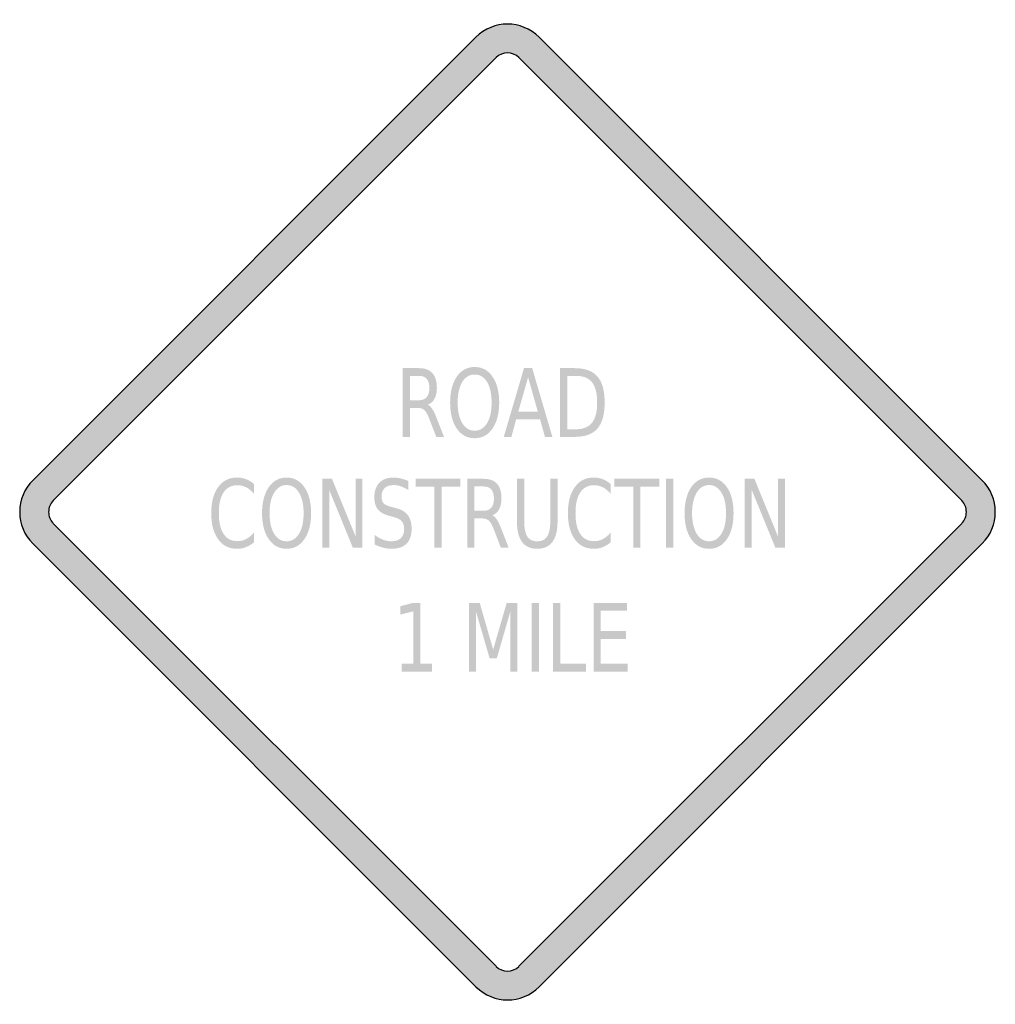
# Model space of a CAD drawing. Header units: inches. Extents: x -0.5 to 0.5, y -0.5 to 0.5.
import ezdxf

# ---------------------------------------------------------------- set-up
doc = ezdxf.new("R2010")
doc.units = ezdxf.units.IN
doc.header["$MEASUREMENT"] = 0

msp = doc.modelspace()

# ---------------------------------------------------------------- hatches: boundary and pattern name
h = msp.add_hatch(color=7)
h.paths.add_polyline_path([(0.0323, 0.4867), (0.4865, 0.0323), (0.4905, 0.0278), (0.4939, 0.0228), (0.4965, 0.0175), (0.4984, 0.012), (0.4995, 0.006), (0.5, 0), (0.4995, -0.006), (0.4984, -0.0118), (0.4965, -0.0175), (0.4939, -0.0228), (0.4905, -0.0278), (0.4865, -0.0323), (0.0323, -0.4867), (0.0278, -0.4907), (0.0227, -0.494), (0.0173, -0.4967), (0.0117, -0.4985), (0.006, -0.4997), (0.0002, -0.5), (-0.0057, -0.4997), (-0.0115, -0.4985), (-0.0172, -0.4967), (-0.0225, -0.494), (-0.0275, -0.4907), (-0.0323, -0.4867), (-0.4867, -0.0323), (-0.4905, -0.0278), (-0.4939, -0.0228), (-0.4965, -0.0175), (-0.4984, -0.0118), (-0.4995, -0.006), (-0.5, 0), (-0.4995, 0.006), (-0.4984, 0.012), (-0.4965, 0.0175), (-0.4939, 0.0228), (-0.4905, 0.0278), (-0.4867, 0.0323), (-0.0323, 0.4867), (-0.0277, 0.4907), (-0.0227, 0.494), (-0.0172, 0.4967), (-0.0117, 0.4985), (-0.0058, 0.4997), (0, 0.5), (0.0058, 0.4997), (0.0117, 0.4985), (0.0172, 0.4967), (0.0227, 0.494), (0.0277, 0.4907), (0.0323, 0.4867)])
h.paths.add_polyline_path([(0.4655, 0.0117), (0.0117, 0.4655), (0.0082, 0.4684), (0.0042, 0.4699), (0, 0.4705), (-0.0042, 0.4699), (-0.0082, 0.4684), (-0.0117, 0.4655), (-0.4655, 0.0117), (-0.467, 0.0102), (-0.4682, 0.0083), (-0.4692, 0.0063), (-0.4699, 0.0043), (-0.4704, 0.0022), (-0.4704, 0), (-0.4704, -0.0022), (-0.4699, -0.0042), (-0.4692, -0.0063), (-0.4682, -0.0082), (-0.467, -0.01), (-0.4655, -0.0117), (-0.0117, -0.4655), (-0.0082, -0.4682), (-0.0042, -0.4699), (0, -0.4704), (0.0042, -0.4699), (0.0082, -0.4682), (0.0117, -0.4655), (0.4655, -0.0117), (0.467, -0.01), (0.4682, -0.0082), (0.4692, -0.0063), (0.4699, -0.0042), (0.4704, -0.0022), (0.4704, 0), (0.4704, 0.0022), (0.4699, 0.0043), (0.4692, 0.0063), (0.4682, 0.0083), (0.467, 0.0102), (0.4655, 0.0117)], flags=0)
h = msp.add_hatch(color=7)
edge = h.paths.add_edge_path()
edge.add_spline(control_points=[(-0.0817, 0.11), (-0.0801, 0.1093), (-0.0786, 0.1078), (-0.0771, 0.1055), (-0.0756, 0.1033), (-0.0741, 0.1002), (-0.0726, 0.0962)], knot_values=[0, 0, 0, 0, 1, 1, 1, 2, 2, 2, 2], degree=3, periodic=0)
edge.add_line((-0.0726, 0.0962), (-0.0651, 0.077))
edge.add_line((-0.0651, 0.077), (-0.073, 0.077))
edge.add_line((-0.073, 0.077), (-0.08, 0.095))
edge.add_spline(control_points=[(-0.08, 0.095), (-0.0818, 0.0997), (-0.0835, 0.1029), (-0.0852, 0.1044), (-0.0869, 0.1059), (-0.0892, 0.1067), (-0.0921, 0.1067)], knot_values=[0, 0, 0, 0, 1, 1, 1, 2, 2, 2, 2], degree=3, periodic=0)
edge.add_line((-0.0921, 0.1067), (-0.1001, 0.1067))
edge.add_line((-0.1001, 0.1067), (-0.1001, 0.077))
edge.add_line((-0.1001, 0.077), (-0.1075, 0.077))
edge.add_line((-0.1075, 0.077), (-0.1075, 0.1474))
edge.add_line((-0.1075, 0.1474), (-0.0909, 0.1474))
edge.add_spline(control_points=[(-0.0909, 0.1474), (-0.0847, 0.1474), (-0.08, 0.1457), (-0.077, 0.1423), (-0.0739, 0.139), (-0.0724, 0.1339), (-0.0724, 0.1271), (-0.0724, 0.1227), (-0.0732, 0.119), (-0.0748, 0.1161), (-0.0763, 0.1131), (-0.0787, 0.1111), (-0.0817, 0.11)], knot_values=[0, 0, 0, 0, 1, 1, 1, 2, 2, 2, 3, 3, 3, 4, 4, 4, 4], degree=3, periodic=0)
edge = h.paths.add_edge_path(flags=0)
edge.add_line((-0.1001, 0.1395), (-0.1001, 0.1145))
edge.add_line((-0.1001, 0.1145), (-0.0909, 0.1145))
edge.add_spline(control_points=[(-0.0909, 0.1145), (-0.0873, 0.1145), (-0.0846, 0.1156), (-0.0828, 0.1177), (-0.081, 0.1199), (-0.0801, 0.123), (-0.0801, 0.1271), (-0.0801, 0.1312), (-0.081, 0.1343), (-0.0828, 0.1364), (-0.0846, 0.1385), (-0.0873, 0.1395), (-0.0909, 0.1395)], knot_values=[0, 0, 0, 0, 1, 1, 1, 2, 2, 2, 3, 3, 3, 4, 4, 4, 4], degree=3, periodic=0)
edge.add_line((-0.0909, 0.1395), (-0.1001, 0.1395))
h = msp.add_hatch(color=7)
edge = h.paths.add_edge_path()
edge.add_spline(control_points=[(-0.0337, 0.1486), (-0.026, 0.1486), (-0.0199, 0.1453), (-0.0154, 0.1387), (-0.0108, 0.1321), (-0.0085, 0.1232), (-0.0085, 0.1121), (-0.0085, 0.101), (-0.0108, 0.0921), (-0.0154, 0.0855), (-0.0199, 0.0789), (-0.026, 0.0756), (-0.0337, 0.0756), (-0.0413, 0.0756), (-0.0474, 0.0789), (-0.052, 0.0855), (-0.0565, 0.0921), (-0.0588, 0.101), (-0.0588, 0.1121), (-0.0588, 0.1232), (-0.0565, 0.1321), (-0.052, 0.1387), (-0.0474, 0.1453), (-0.0413, 0.1486), (-0.0337, 0.1486)], knot_values=[0, 0, 0, 0, 1, 1, 1, 2, 2, 2, 3, 3, 3, 4, 4, 4, 5, 5, 5, 6, 6, 6, 7, 7, 7, 8, 8, 8, 8], degree=3, periodic=0)
edge = h.paths.add_edge_path(flags=0)
edge.add_spline(control_points=[(-0.0337, 0.1409), (-0.039, 0.1409), (-0.0432, 0.1383), (-0.0464, 0.1332), (-0.0495, 0.128), (-0.0511, 0.121), (-0.0511, 0.1121), (-0.0511, 0.1032), (-0.0495, 0.0962), (-0.0464, 0.0911), (-0.0432, 0.0859), (-0.039, 0.0833), (-0.0337, 0.0833), (-0.0283, 0.0833), (-0.0241, 0.0859), (-0.0209, 0.0911), (-0.0178, 0.0962), (-0.0163, 0.1032), (-0.0163, 0.1121), (-0.0163, 0.121), (-0.0178, 0.128), (-0.0209, 0.1332), (-0.0241, 0.1383), (-0.0283, 0.1409), (-0.0337, 0.1409)], knot_values=[0, 0, 0, 0, 1, 1, 1, 2, 2, 2, 3, 3, 3, 4, 4, 4, 5, 5, 5, 6, 6, 6, 7, 7, 7, 8, 8, 8, 8], degree=3, periodic=0)
h = msp.add_hatch(color=7)
h.paths.add_polyline_path([(0.0169, 0.1474), (0.0253, 0.1474), (0.046, 0.077), (0.0384, 0.077), (0.0334, 0.095), (0.0089, 0.095), (0.004, 0.077), (-0.0038, 0.077), (0.0169, 0.1474)])
h.paths.add_polyline_path([(0.0211, 0.138), (0.0111, 0.1029), (0.0311, 0.1029), (0.0211, 0.138)], flags=0)
h = msp.add_hatch(color=7)
edge = h.paths.add_edge_path()
edge.add_line((0.0539, 0.1474), (0.069, 0.1474))
edge.add_spline(control_points=[(0.069, 0.1474), (0.0795, 0.1474), (0.0873, 0.1445), (0.0922, 0.1389), (0.0971, 0.1332), (0.0996, 0.1243), (0.0996, 0.1122), (0.0996, 0.1001), (0.0971, 0.0912), (0.0922, 0.0855), (0.0872, 0.0798), (0.0795, 0.077), (0.069, 0.077)], knot_values=[0, 0, 0, 0, 1, 1, 1, 2, 2, 2, 3, 3, 3, 4, 4, 4, 4], degree=3, periodic=0)
edge.add_line((0.069, 0.077), (0.0539, 0.077))
edge.add_line((0.0539, 0.077), (0.0539, 0.1474))
edge = h.paths.add_edge_path(flags=0)
edge.add_line((0.0613, 0.1395), (0.0613, 0.0848))
edge.add_line((0.0613, 0.0848), (0.0701, 0.0848))
edge.add_spline(control_points=[(0.0701, 0.0848), (0.0776, 0.0848), (0.0831, 0.087), (0.0866, 0.0914), (0.0901, 0.0958), (0.0919, 0.1027), (0.0919, 0.1122), (0.0919, 0.1217), (0.0901, 0.1286), (0.0866, 0.133), (0.0831, 0.1374), (0.0776, 0.1395), (0.0701, 0.1395)], knot_values=[0, 0, 0, 0, 1, 1, 1, 2, 2, 2, 3, 3, 3, 4, 4, 4, 4], degree=3, periodic=0)
edge.add_line((0.0701, 0.1395), (0.0613, 0.1395))
h = msp.add_hatch(color=7)
edge = h.paths.add_edge_path()
edge.add_line((-0.2598, 0.0286), (-0.2598, 0.0186))
edge.add_spline(control_points=[(-0.2598, 0.0186), (-0.2623, 0.0216), (-0.265, 0.0238), (-0.2678, 0.0253), (-0.2706, 0.0267), (-0.2736, 0.0275), (-0.2767, 0.0275), (-0.2829, 0.0275), (-0.2877, 0.025), (-0.291, 0.0201), (-0.2943, 0.0152), (-0.2959, 0.0081), (-0.2959, -0.0012), (-0.2959, -0.0105), (-0.2943, -0.0176), (-0.291, -0.0225), (-0.2877, -0.0275), (-0.2829, -0.0299), (-0.2767, -0.0299), (-0.2736, -0.0299), (-0.2706, -0.0292), (-0.2678, -0.0277), (-0.265, -0.0262), (-0.2623, -0.024), (-0.2598, -0.021)], knot_values=[0, 0, 0, 0, 1, 1, 1, 2, 2, 2, 3, 3, 3, 4, 4, 4, 5, 5, 5, 6, 6, 6, 7, 7, 7, 8, 8, 8, 8], degree=3, periodic=0)
edge.add_line((-0.2598, -0.021), (-0.2598, -0.031))
edge.add_spline(control_points=[(-0.2598, -0.031), (-0.2624, -0.0332), (-0.2651, -0.0349), (-0.268, -0.036), (-0.2709, -0.0372), (-0.2739, -0.0377), (-0.2771, -0.0377), (-0.2854, -0.0377), (-0.2919, -0.0345), (-0.2966, -0.028), (-0.3013, -0.0214), (-0.3037, -0.0125), (-0.3037, -0.0012), (-0.3037, 0.0101), (-0.3013, 0.019), (-0.2966, 0.0255), (-0.2919, 0.0321), (-0.2854, 0.0353), (-0.2771, 0.0353), (-0.2739, 0.0353), (-0.2708, 0.0348), (-0.2679, 0.0336), (-0.2651, 0.0325), (-0.2624, 0.0309), (-0.2598, 0.0286)], knot_values=[0, 0, 0, 0, 1, 1, 1, 2, 2, 2, 3, 3, 3, 4, 4, 4, 5, 5, 5, 6, 6, 6, 7, 7, 7, 8, 8, 8, 8], degree=3, periodic=0)
h = msp.add_hatch(color=7)
edge = h.paths.add_edge_path()
edge.add_spline(control_points=[(-0.2264, 0.0353), (-0.2188, 0.0353), (-0.2127, 0.032), (-0.2082, 0.0254), (-0.2036, 0.0188), (-0.2013, 0.0099), (-0.2013, -0.0012), (-0.2013, -0.0123), (-0.2036, -0.0212), (-0.2082, -0.0278), (-0.2127, -0.0344), (-0.2188, -0.0377), (-0.2264, -0.0377), (-0.2341, -0.0377), (-0.2402, -0.0344), (-0.2447, -0.0278), (-0.2493, -0.0212), (-0.2516, -0.0124), (-0.2516, -0.0012), (-0.2516, 0.0099), (-0.2493, 0.0188), (-0.2447, 0.0254), (-0.2402, 0.032), (-0.2341, 0.0353), (-0.2264, 0.0353)], knot_values=[0, 0, 0, 0, 1, 1, 1, 2, 2, 2, 3, 3, 3, 4, 4, 4, 5, 5, 5, 6, 6, 6, 7, 7, 7, 8, 8, 8, 8], degree=3, periodic=0)
edge = h.paths.add_edge_path(flags=0)
edge.add_spline(control_points=[(-0.2264, 0.0276), (-0.2318, 0.0276), (-0.236, 0.025), (-0.2392, 0.0198), (-0.2423, 0.0147), (-0.2439, 0.0077), (-0.2439, -0.0012), (-0.2439, -0.0101), (-0.2423, -0.0171), (-0.2392, -0.0223), (-0.236, -0.0274), (-0.2318, -0.03), (-0.2264, -0.03), (-0.2211, -0.03), (-0.2169, -0.0274), (-0.2137, -0.0223), (-0.2106, -0.0171), (-0.209, -0.0101), (-0.209, -0.0012), (-0.209, 0.0077), (-0.2106, 0.0147), (-0.2137, 0.0198), (-0.2169, 0.025), (-0.2211, 0.0276), (-0.2264, 0.0276)], knot_values=[0, 0, 0, 0, 1, 1, 1, 2, 2, 2, 3, 3, 3, 4, 4, 4, 5, 5, 5, 6, 6, 6, 7, 7, 7, 8, 8, 8, 8], degree=3, periodic=0)
for points in [[(-0.1898, 0.034), (-0.1799, 0.034), (-0.1558, -0.0249), (-0.1558, 0.034), (-0.1487, 0.034), (-0.1487, -0.0364), (-0.1586, -0.0364), (-0.1827, 0.0225), (-0.1827, -0.0364), (-0.1898, -0.0364), (-0.1898, 0.034)], [(-0.0943, 0.034), (-0.0483, 0.034), (-0.0483, 0.026), (-0.0676, 0.026), (-0.0676, -0.0364), (-0.075, -0.0364), (-0.075, 0.026), (-0.0943, 0.026), (-0.0943, 0.034)], [(0.1096, 0.034), (0.1556, 0.034), (0.1556, 0.026), (0.1363, 0.026), (0.1363, -0.0364), (0.1289, -0.0364), (0.1289, 0.026), (0.1096, 0.026), (0.1096, 0.034)], [(0.1626, 0.034), (0.17, 0.034), (0.17, -0.0364), (0.1626, -0.0364), (0.1626, 0.034)], [(0.2432, 0.034), (0.2531, 0.034), (0.2772, -0.0249), (0.2772, 0.034), (0.2844, 0.034), (0.2844, -0.0364), (0.2745, -0.0364), (0.2504, 0.0225), (0.2504, -0.0364), (0.2432, -0.0364), (0.2432, 0.034)], [(-0.1086, -0.1555), (-0.0966, -0.1555), (-0.0966, -0.1018), (-0.1097, -0.1051), (-0.1097, -0.0965), (-0.0967, -0.0931), (-0.0893, -0.0931), (-0.0893, -0.1555), (-0.0773, -0.1555), (-0.0773, -0.1635), (-0.1086, -0.1635), (-0.1086, -0.1555)], [(-0.0395, -0.0931), (-0.0285, -0.0931), (-0.0147, -0.141), (-0.0008, -0.0931), (0.0102, -0.0931), (0.0102, -0.1635), (0.003, -0.1635), (0.003, -0.1017), (-0.011, -0.15), (-0.0183, -0.15), (-0.0324, -0.1017), (-0.0324, -0.1635), (-0.0395, -0.1635), (-0.0395, -0.0931)], [(0.0248, -0.0931), (0.0322, -0.0931), (0.0322, -0.1635), (0.0248, -0.1635), (0.0248, -0.0931)], [(0.0468, -0.0931), (0.0541, -0.0931), (0.0541, -0.1555), (0.0806, -0.1555), (0.0806, -0.1635), (0.0468, -0.1635), (0.0468, -0.0931)], [(0.0883, -0.0931), (0.1226, -0.0931), (0.1226, -0.1011), (0.0956, -0.1011), (0.0956, -0.1219), (0.1215, -0.1219), (0.1215, -0.13), (0.0956, -0.13), (0.0956, -0.1555), (0.1233, -0.1555), (0.1233, -0.1635), (0.0883, -0.1635), (0.0883, -0.0931)]]:
    msp.add_hatch(color=7).paths.add_polyline_path(points)
h = msp.add_hatch(color=7)
edge = h.paths.add_edge_path()
edge.add_line((-0.1015, 0.0317), (-0.1015, 0.0224))
edge.add_spline(control_points=[(-0.1015, 0.0224), (-0.1043, 0.0242), (-0.1069, 0.0255), (-0.1094, 0.0263), (-0.1119, 0.0272), (-0.1143, 0.0276), (-0.1166, 0.0276), (-0.1206, 0.0276), (-0.1237, 0.0266), (-0.1259, 0.0246), (-0.128, 0.0225), (-0.1291, 0.0197), (-0.1291, 0.016), (-0.1291, 0.0129), (-0.1284, 0.0105), (-0.127, 0.0089), (-0.1255, 0.0073), (-0.1228, 0.0061), (-0.1187, 0.0051)], knot_values=[0, 0, 0, 0, 1, 1, 1, 2, 2, 2, 3, 3, 3, 4, 4, 4, 5, 5, 5, 6, 6, 6, 6], degree=3, periodic=0)
edge.add_line((-0.1187, 0.0051), (-0.1143, 0.0039))
edge.add_spline(control_points=[(-0.1143, 0.0039), (-0.1088, 0.0026), (-0.1048, 0.0002), (-0.1022, -0.0032), (-0.0996, -0.0067), (-0.0983, -0.0112), (-0.0983, -0.0169), (-0.0983, -0.0238), (-0.1, -0.0289), (-0.1035, -0.0325), (-0.1071, -0.036), (-0.1122, -0.0377), (-0.1191, -0.0377), (-0.1216, -0.0377), (-0.1244, -0.0374), (-0.1273, -0.0366), (-0.1302, -0.0359), (-0.1332, -0.0347), (-0.1363, -0.0333)], knot_values=[0, 0, 0, 0, 1, 1, 1, 2, 2, 2, 3, 3, 3, 4, 4, 4, 5, 5, 5, 6, 6, 6, 6], degree=3, periodic=0)
edge.add_line((-0.1363, -0.0333), (-0.1363, -0.0235))
edge.add_spline(control_points=[(-0.1363, -0.0235), (-0.1333, -0.0256), (-0.1304, -0.0273), (-0.1275, -0.0284), (-0.1246, -0.0295), (-0.1218, -0.03), (-0.1191, -0.03), (-0.1149, -0.03), (-0.1116, -0.0289), (-0.1093, -0.0268), (-0.1071, -0.0247), (-0.1059, -0.0216), (-0.1059, -0.0177), (-0.1059, -0.0142), (-0.1067, -0.0115), (-0.1084, -0.0095), (-0.11, -0.0076), (-0.1127, -0.0061), (-0.1165, -0.0052)], knot_values=[0, 0, 0, 0, 1, 1, 1, 2, 2, 2, 3, 3, 3, 4, 4, 4, 5, 5, 5, 6, 6, 6, 6], degree=3, periodic=0)
edge.add_line((-0.1165, -0.0052), (-0.1209, -0.004))
edge.add_spline(control_points=[(-0.1209, -0.004), (-0.1264, -0.0026), (-0.1304, -0.0004), (-0.1328, 0.0026), (-0.1353, 0.0056), (-0.1365, 0.0098), (-0.1365, 0.0152), (-0.1365, 0.0214), (-0.1348, 0.0264), (-0.1314, 0.0299), (-0.128, 0.0335), (-0.1234, 0.0353), (-0.1174, 0.0353), (-0.1149, 0.0353), (-0.1123, 0.035), (-0.1096, 0.0344), (-0.107, 0.0338), (-0.1043, 0.0329), (-0.1015, 0.0317)], knot_values=[0, 0, 0, 0, 1, 1, 1, 2, 2, 2, 3, 3, 3, 4, 4, 4, 5, 5, 5, 6, 6, 6, 6], degree=3, periodic=0)
h = msp.add_hatch(color=7)
edge = h.paths.add_edge_path()
edge.add_spline(control_points=[(-0.0155, -0.0034), (-0.0139, -0.0041), (-0.0124, -0.0055), (-0.0109, -0.0078), (-0.0094, -0.0101), (-0.0079, -0.0132), (-0.0064, -0.0171)], knot_values=[0, 0, 0, 0, 1, 1, 1, 2, 2, 2, 2], degree=3, periodic=0)
edge.add_line((-0.0064, -0.0171), (0.0011, -0.0364))
edge.add_line((0.0011, -0.0364), (-0.0069, -0.0364))
edge.add_line((-0.0069, -0.0364), (-0.0138, -0.0183))
edge.add_spline(control_points=[(-0.0138, -0.0183), (-0.0156, -0.0136), (-0.0173, -0.0105), (-0.019, -0.0089), (-0.0207, -0.0074), (-0.023, -0.0066), (-0.0259, -0.0066)], knot_values=[0, 0, 0, 0, 1, 1, 1, 2, 2, 2, 2], degree=3, periodic=0)
edge.add_line((-0.0259, -0.0066), (-0.0339, -0.0066))
edge.add_line((-0.0339, -0.0066), (-0.0339, -0.0364))
edge.add_line((-0.0339, -0.0364), (-0.0413, -0.0364))
edge.add_line((-0.0413, -0.0364), (-0.0413, 0.034))
edge.add_line((-0.0413, 0.034), (-0.0247, 0.034))
edge.add_spline(control_points=[(-0.0247, 0.034), (-0.0185, 0.034), (-0.0138, 0.0324), (-0.0108, 0.029), (-0.0077, 0.0256), (-0.0062, 0.0206), (-0.0062, 0.0138), (-0.0062, 0.0093), (-0.007, 0.0056), (-0.0086, 0.0027), (-0.0101, -0.0002), (-0.0125, -0.0022), (-0.0155, -0.0034)], knot_values=[0, 0, 0, 0, 1, 1, 1, 2, 2, 2, 3, 3, 3, 4, 4, 4, 4], degree=3, periodic=0)
edge = h.paths.add_edge_path(flags=0)
edge.add_line((-0.0339, 0.0262), (-0.0339, 0.0012))
edge.add_line((-0.0339, 0.0012), (-0.0247, 0.0012))
edge.add_spline(control_points=[(-0.0247, 0.0012), (-0.0211, 0.0012), (-0.0184, 0.0023), (-0.0166, 0.0044), (-0.0148, 0.0065), (-0.0139, 0.0096), (-0.0139, 0.0138), (-0.0139, 0.0179), (-0.0148, 0.021), (-0.0166, 0.0231), (-0.0184, 0.0252), (-0.0211, 0.0262), (-0.0247, 0.0262)], knot_values=[0, 0, 0, 0, 1, 1, 1, 2, 2, 2, 3, 3, 3, 4, 4, 4, 4], degree=3, periodic=0)
edge.add_line((-0.0247, 0.0262), (-0.0339, 0.0262))
h = msp.add_hatch(color=7)
edge = h.paths.add_edge_path()
edge.add_line((0.0097, 0.034), (0.0171, 0.034))
edge.add_line((0.0171, 0.034), (0.0171, -0.0087))
edge.add_spline(control_points=[(0.0171, -0.0087), (0.0171, -0.0163), (0.0181, -0.0217), (0.0202, -0.025), (0.0223, -0.0284), (0.0258, -0.03), (0.0305, -0.03), (0.0352, -0.03), (0.0386, -0.0284), (0.0407, -0.025), (0.0428, -0.0217), (0.0439, -0.0163), (0.0439, -0.0087)], knot_values=[0, 0, 0, 0, 1, 1, 1, 2, 2, 2, 3, 3, 3, 4, 4, 4, 4], degree=3, periodic=0)
edge.add_line((0.0439, -0.0087), (0.0439, 0.034))
edge.add_line((0.0439, 0.034), (0.0513, 0.034))
edge.add_line((0.0513, 0.034), (0.0513, -0.0099))
edge.add_spline(control_points=[(0.0513, -0.0099), (0.0513, -0.0191), (0.0495, -0.026), (0.046, -0.0307), (0.0425, -0.0354), (0.0373, -0.0377), (0.0305, -0.0377), (0.0236, -0.0377), (0.0184, -0.0354), (0.0149, -0.0307), (0.0114, -0.026), (0.0097, -0.0191), (0.0097, -0.0099)], knot_values=[0, 0, 0, 0, 1, 1, 1, 2, 2, 2, 3, 3, 3, 4, 4, 4, 4], degree=3, periodic=0)
edge.add_line((0.0097, -0.0099), (0.0097, 0.034))
h = msp.add_hatch(color=7)
edge = h.paths.add_edge_path()
edge.add_line((0.1058, 0.0286), (0.1058, 0.0186))
edge.add_spline(control_points=[(0.1058, 0.0186), (0.1033, 0.0216), (0.1006, 0.0238), (0.0978, 0.0253), (0.095, 0.0267), (0.092, 0.0275), (0.0889, 0.0275), (0.0827, 0.0275), (0.0779, 0.025), (0.0746, 0.0201), (0.0713, 0.0152), (0.0697, 0.0081), (0.0697, -0.0012), (0.0697, -0.0105), (0.0713, -0.0176), (0.0746, -0.0225), (0.0779, -0.0275), (0.0827, -0.0299), (0.0889, -0.0299), (0.092, -0.0299), (0.095, -0.0292), (0.0978, -0.0277), (0.1006, -0.0262), (0.1033, -0.024), (0.1058, -0.021)], knot_values=[0, 0, 0, 0, 1, 1, 1, 2, 2, 2, 3, 3, 3, 4, 4, 4, 5, 5, 5, 6, 6, 6, 7, 7, 7, 8, 8, 8, 8], degree=3, periodic=0)
edge.add_line((0.1058, -0.021), (0.1058, -0.031))
edge.add_spline(control_points=[(0.1058, -0.031), (0.1032, -0.0332), (0.1005, -0.0349), (0.0976, -0.036), (0.0947, -0.0372), (0.0917, -0.0377), (0.0885, -0.0377), (0.0802, -0.0377), (0.0737, -0.0345), (0.069, -0.028), (0.0643, -0.0214), (0.0619, -0.0125), (0.0619, -0.0012), (0.0619, 0.0101), (0.0643, 0.019), (0.069, 0.0255), (0.0737, 0.0321), (0.0802, 0.0353), (0.0885, 0.0353), (0.0917, 0.0353), (0.0948, 0.0348), (0.0977, 0.0336), (0.1005, 0.0325), (0.1032, 0.0309), (0.1058, 0.0286)], knot_values=[0, 0, 0, 0, 1, 1, 1, 2, 2, 2, 3, 3, 3, 4, 4, 4, 5, 5, 5, 6, 6, 6, 7, 7, 7, 8, 8, 8, 8], degree=3, periodic=0)
h = msp.add_hatch(color=7)
edge = h.paths.add_edge_path()
edge.add_spline(control_points=[(0.2066, 0.0353), (0.2143, 0.0353), (0.2204, 0.032), (0.2249, 0.0254), (0.2295, 0.0188), (0.2317, 0.0099), (0.2317, -0.0012), (0.2317, -0.0123), (0.2295, -0.0212), (0.2249, -0.0278), (0.2204, -0.0344), (0.2143, -0.0377), (0.2066, -0.0377), (0.199, -0.0377), (0.1929, -0.0344), (0.1883, -0.0278), (0.1838, -0.0212), (0.1815, -0.0124), (0.1815, -0.0012), (0.1815, 0.0099), (0.1838, 0.0188), (0.1883, 0.0254), (0.1929, 0.032), (0.199, 0.0353), (0.2066, 0.0353)], knot_values=[0, 0, 0, 0, 1, 1, 1, 2, 2, 2, 3, 3, 3, 4, 4, 4, 5, 5, 5, 6, 6, 6, 7, 7, 7, 8, 8, 8, 8], degree=3, periodic=0)
edge = h.paths.add_edge_path(flags=0)
edge.add_spline(control_points=[(0.2066, 0.0276), (0.2013, 0.0276), (0.197, 0.025), (0.1939, 0.0198), (0.1908, 0.0147), (0.1892, 0.0077), (0.1892, -0.0012), (0.1892, -0.0101), (0.1908, -0.0171), (0.1939, -0.0223), (0.197, -0.0274), (0.2013, -0.03), (0.2066, -0.03), (0.212, -0.03), (0.2162, -0.0274), (0.2193, -0.0223), (0.2225, -0.0171), (0.224, -0.0101), (0.224, -0.0012), (0.224, 0.0077), (0.2225, 0.0147), (0.2193, 0.0198), (0.2162, 0.025), (0.212, 0.0276), (0.2066, 0.0276)], knot_values=[0, 0, 0, 0, 1, 1, 1, 2, 2, 2, 3, 3, 3, 4, 4, 4, 5, 5, 5, 6, 6, 6, 7, 7, 7, 8, 8, 8, 8], degree=3, periodic=0)

# ---------------------------------------------------------------- linework, layer by layer
at = {"color": 7}
for p, q in [((-0.4867, 0.0323), (-0.0323, 0.4867)), ((0.0323, 0.4867), (0.4867, 0.0323)), ((-0.4656, 0.0118), (-0.0117, 0.4656)), ((0.0117, 0.4656), (0.4656, 0.0118)), ((-0.0117, -0.4655), (-0.4656, -0.0117)), ((0.4656, -0.0117), (0.0117, -0.4655)), ((-0.0323, -0.4866), (-0.4867, -0.0323)), ((0.4867, -0.0323), (0.0323, -0.4866))]:
    msp.add_line(p, q, dxfattribs=at)
for points in [[(0.0324, 0.4866), (0.0145, 0.5045), (-0.0145, 0.5045), (-0.0324, 0.4866)], [(0.0117, 0.4656), (0.0052, 0.4721), (-0.0052, 0.4721), (-0.0117, 0.4656)], [(-0.0117, -0.4656), (-0.0052, -0.472), (0.0052, -0.472), (0.0117, -0.4656)], [(-0.0323, -0.4866), (-0.0144, -0.5045), (0.0146, -0.5045), (0.0325, -0.4866)]]:
    msp.add_open_spline(points, degree=3, dxfattribs=at)
for points in [[(-0.4866, 0.0324), (-0.4952, 0.0238), (-0.5, 0.0122), (-0.5, 0), (-0.5, -0.0121), (-0.4952, -0.0238), (-0.4866, -0.0323)], [(0.4866, -0.0323), (0.4952, -0.0238), (0.5, -0.0121), (0.5, 0), (0.5, 0.0122), (0.4952, 0.0238), (0.4866, 0.0324)], [(-0.4656, 0.0117), (-0.4687, 0.0086), (-0.4704, 0.0044), (-0.4704, 0), (-0.4704, -0.0043), (-0.4687, -0.0085), (-0.4656, -0.0116)], [(0.4656, -0.0116), (0.4687, -0.0085), (0.4704, -0.0043), (0.4704, 0), (0.4704, 0.0044), (0.4687, 0.0086), (0.4656, 0.0117)]]:
    msp.add_open_spline(points, degree=3, knots=[0, 0, 0, 0, 1, 1, 1, 2, 2, 2, 2], dxfattribs=at)

doc.saveas('drawing.dxf')
